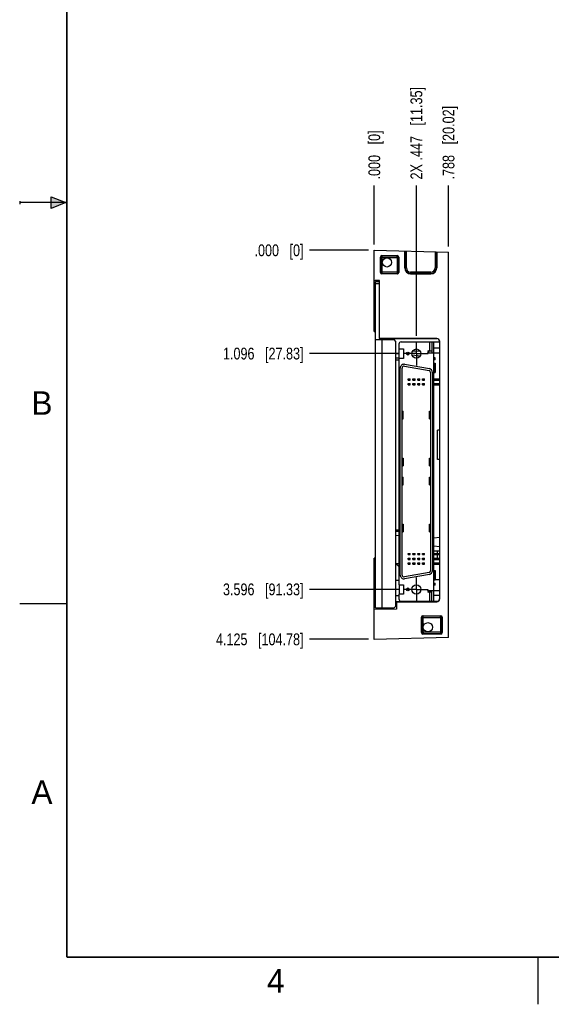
# Model space of a CAD drawing. Header units: inches. Extents: x 0 to 22, y 0 to 17.
# Tile 1 of 11: x 0 to 5.6, y 0 to 10.4. Entities that reach past the tile are written whole.
import ezdxf

# ---------------------------------------------------------------- set-up
doc = ezdxf.new("R2010")
doc.units = ezdxf.units.IN
doc.header["$LTSCALE"] = 1.21
doc.header["$MEASUREMENT"] = 0
doc.linetypes.add('CENTER', pattern=[0.6, 0.375, -0.075, 0.075, -0.075])
doc.layers.get('0').update_dxf_attribs({"linetype": 'CONTINUOUS'})
doc.layers.add('02___PRT_ALL_AXES', color=7, linetype='CONTINUOUS')
doc.layers.add('DIMENSIONS', color=7, linetype='CONTINUOUS')
doc.styles.get("Standard").update_dxf_attribs({"font": 'txt', "width": 0.8})
doc.styles.add('TEXTSTYLE_2', font='txt')
doc.dimstyles.new('DIMSTYLE_1', dxfattribs={"dimtxt": 0.125, "dimasz": 0.18, "dimexe": 0.18, "dimexo": 0.0625, "dimgap": 0.09, "dimtad": 0, "dimtih": 1, "dimtoh": 1, "dimdec": 3, "dimzin": 4, "dimdsep": 46, "dimtxsty": 'STANDARD', "dimblk": '_FILLED', "dimblk1": '_FILLED', "dimblk2": '_FILLED', "dimcen": 0.09, "dimadec": 0, "dimazin": 0, "dimtp": 0.01, "dimtm": 0.01, "dimtfac": 1, "dimtdec": 3, "dimtofl": 0, "dimtmove": 0, "dimatfit": 3, "dimldrblk": '_FILLED', "dimfxl": 1, "dimtolj": 1, "dimtzin": 4, "dimarcsym": 0})

# ---------------------------------------------------------------- blocks, each defined once
blk = doc.blocks.new('*D0')
at = {"layer": 'DIMENSIONS', "color": 2, "linetype": 'CONTINUOUS'}
blk.add_line((4.021, 6.899), (3.075, 6.899), dxfattribs=at)
at = {"layer": 'DIMENSIONS', "color": 2, "linetype": 'CONTINUOUS', "insert": (3.012, 6.962), "char_height": 0.125, "width": 1.325, "attachment_point": 3, "line_spacing_factor": 0.9}
blk.add_mtext('1.096{\\Ftxt.shx;\\W1.000000;\\H0.125000; }[27.83]', dxfattribs=at)
blk = doc.blocks.new('_FILLED')
at = {"color": 0, "linetype": 'BYBLOCK'}
blk.add_solid([(0, 0), (-1, 0.174), (-1, -0.174)], dxfattribs=at)
blk = doc.blocks.new('*D1')
at = {"layer": 'DIMENSIONS', "color": 2, "linetype": 'CONTINUOUS'}
blk.add_line((4.021, 4.399), (3.075, 4.399), dxfattribs=at)
at = {"layer": 'DIMENSIONS', "color": 2, "linetype": 'CONTINUOUS', "insert": (3.012, 4.462), "char_height": 0.125, "width": 1.325, "attachment_point": 3, "line_spacing_factor": 0.9}
blk.add_mtext('3.596{\\Ftxt.shx;\\W1.000000;\\H0.125000; }[91.33]', dxfattribs=at)
blk = doc.blocks.new('*D2')
at = {"layer": 'DIMENSIONS', "color": 2, "linetype": 'CONTINUOUS'}
blk.add_line((3.7, 3.87), (3.075, 3.87), dxfattribs=at)
at = {"layer": 'DIMENSIONS', "color": 2, "linetype": 'CONTINUOUS', "insert": (3.012, 3.932), "char_height": 0.125, "width": 1.425, "attachment_point": 3, "line_spacing_factor": 0.9}
blk.add_mtext('4.125{\\Ftxt.shx;\\W1.000000;\\H0.125000; }[104.78]', dxfattribs=at)
blk = doc.blocks.new('*D3')
at = {"layer": 'DIMENSIONS', "color": 2, "linetype": 'CONTINUOUS'}
blk.add_line((3.7, 7.995), (3.075, 7.995), dxfattribs=at)
at = {"layer": 'DIMENSIONS', "color": 2, "linetype": 'CONTINUOUS', "insert": (3.012, 8.057), "char_height": 0.125, "width": 0.825, "attachment_point": 3, "line_spacing_factor": 0.9}
blk.add_mtext('.000{\\Ftxt.shx;\\W1.000000;\\H0.125000; }[0]', dxfattribs=at)
blk = doc.blocks.new('*D8')
at = {"layer": 'DIMENSIONS', "color": 2, "linetype": 'CONTINUOUS'}
blk.add_line((4.209, 7.087), (4.209, 8.682), dxfattribs=at)
at = {"layer": 'DIMENSIONS', "color": 2, "linetype": 'CONTINUOUS', "insert": (4.147, 8.745), "char_height": 0.125, "width": 1.525, "attachment_point": 1, "rotation": 90, "line_spacing_factor": 0.9}
blk.add_mtext('2X .447{\\Ftxt.shx;\\W1.000000;\\H0.125000; }[11.35]', dxfattribs=at)
blk = doc.blocks.new('*D9')
at = {"layer": 'DIMENSIONS', "color": 2, "linetype": 'CONTINUOUS'}
blk.add_line((4.55, 8.036), (4.55, 8.682), dxfattribs=at)
at = {"layer": 'DIMENSIONS', "color": 2, "linetype": 'CONTINUOUS', "insert": (4.488, 8.745), "char_height": 0.125, "width": 1.225, "attachment_point": 1, "rotation": 90, "line_spacing_factor": 0.9}
blk.add_mtext('.788{\\Ftxt.shx;\\W1.000000;\\H0.125000; }[20.02]', dxfattribs=at)
blk = doc.blocks.new('*D10')
at = {"layer": 'DIMENSIONS', "color": 2, "linetype": 'CONTINUOUS'}
blk.add_line((3.762, 8.057), (3.762, 8.682), dxfattribs=at)
at = {"layer": 'DIMENSIONS', "color": 2, "linetype": 'CONTINUOUS', "insert": (3.7, 8.745), "char_height": 0.125, "width": 0.825, "attachment_point": 1, "rotation": 90, "line_spacing_factor": 0.9}
blk.add_mtext('.000{\\Ftxt.shx;\\W1.000000;\\H0.125000; }[0]', dxfattribs=at)

msp = doc.modelspace()

# ---------------------------------------------------------------- hatches: boundary and pattern name
at = {"linetype": 'CONTINUOUS'}
msp.add_hatch(color=2, dxfattribs=at).paths.add_polyline_path([(0.3337, 8.5625), (0.49, 8.5), (0.3337, 8.4375)])

# ---------------------------------------------------------------- linework, layer by layer
at = {"color": 2, "linetype": 'CONTINUOUS'}
for p, q in [((0.3337, 8.4375), (0.3337, 8.5625)), ((0.3337, 8.5625), (0.49, 8.5)), ((0, 8.515), (0, 8.485)), ((0.49, 8.5), (0, 8.5)), ((0.49, 8.5), (0.3337, 8.4375)), ((0, 4.25), (0.5, 4.25)), ((5.5, 0), (5.5, 0.5))]:
    msp.add_line(p, q, dxfattribs=at)
at = {"color": 7, "linetype": 'CONTINUOUS'}
for p, q in [((3.7621, 7.1335), (3.7621, 7.9945)), ((3.7621, 7.9945), (4.5501, 7.9739)), ((3.844, 7.9376), (4.0067, 7.9376)), ((4.0864, 7.986), (4.0864, 7.8075)), ((4.4258, 7.9771), (4.4258, 7.8075)), ((4.5501, 3.8901), (4.5501, 7.9739)), ((3.829, 7.7589), (3.829, 7.9226)), ((4.0217, 7.9226), (4.0217, 7.7589)), ((4.0067, 7.7439), (3.844, 7.7439)), ((4.1486, 7.7453), (4.3636, 7.7453)), ((3.7621, 7.677), (3.8191, 7.676)), ((3.772, 7.4209), (3.772, 7.6431)), ((3.772, 7.6431), (3.7741, 7.6406)), ((3.7721, 7.673), (3.7721, 7.6768)), ((3.8191, 7.673), (3.7721, 7.673)), ((3.7741, 4.202), (3.7741, 7.662)), ((3.7741, 7.662), (3.8191, 7.662)), ((3.7741, 7.642), (3.8191, 7.642)), ((3.8191, 7.0588), (3.8191, 7.676)), ((3.7741, 7.4234), (3.772, 7.4209)), ((3.7621, 7.1895), (3.7741, 7.1897)), ((3.7621, 7.1335), (3.7741, 7.1331)), ((3.7741, 7.047), (3.9721, 7.047)), ((3.8191, 7.059), (4.4251, 7.059)), ((3.8191, 7.0588), (3.8211, 7.0588)), ((3.8211, 7.047), (3.8211, 7.0588)), ((4.4237, 7.0576), (3.8211, 7.0578)), ((3.9921, 7.027), (3.9721, 7.047)), ((3.9921, 4.222), (3.9921, 7.027)), ((4.0231, 6.999), (4.0231, 6.949)), ((4.0481, 7.024), (4.4557, 7.024)), ((4.3741, 7.024), (4.3741, 6.929)), ((4.3751, 7.024), (4.3751, 6.909)), ((4.3951, 4.274), (4.3951, 7.024)), ((4.4557, 7.0256), (4.4557, 4.3004)), ((4.4571, 4.299), (4.4571, 7.027)), ((4.0281, 6.8929), (3.9921, 6.896)), ((4.0231, 6.949), (4.0731, 6.949)), ((4.0281, 6.849), (4.0281, 6.949)), ((4.1686, 6.9269), (4.2505, 6.9255)), ((4.3391, 6.929), (4.3751, 6.929)), ((4.3391, 6.909), (4.4557, 6.909)), ((4.3415, 6.909), (4.3415, 6.929)), ((4.3951, 6.959), (4.4557, 6.959)), ((4.0281, 6.85), (3.9921, 6.85)), ((3.9921, 6.832), (4.0231, 6.832)), ((4.0231, 6.849), (4.0231, 4.449)), ((4.0731, 6.849), (4.0231, 6.849)), ((4.085, 6.7859), (4.347, 6.7397)), ((4.1231, 6.8846), (4.1127, 6.8855)), ((4.2511, 6.8734), (4.1633, 6.881)), ((4.2135, 6.85), (4.2047, 6.85)), ((4.4101, 6.854), (4.3951, 6.854)), ((4.4101, 6.834), (4.3951, 6.834)), ((4.3951, 6.799), (4.4101, 6.799)), ((4.3971, 6.799), (4.3971, 6.699)), ((4.4101, 6.834), (4.4101, 6.854)), ((4.4101, 6.799), (4.4101, 6.699)), ((4.0381, 4.5515), (4.0381, 6.7465)), ((4.0581, 4.5515), (4.0581, 6.7465)), ((4.0816, 6.7662), (4.3436, 6.72)), ((4.3601, 6.7003), (4.3601, 4.5977)), ((4.3801, 6.7003), (4.3801, 4.5977)), ((4.3951, 6.699), (4.4101, 6.699)), ((4.1231, 6.6175), (4.1231, 6.6305)), ((4.1231, 6.6305), (4.1451, 6.6305)), ((4.1231, 6.6175), (4.1451, 6.6175)), ((4.1231, 6.5675), (4.1231, 6.5805)), ((4.1231, 6.5805), (4.1451, 6.5805)), ((4.1451, 6.6175), (4.1451, 6.6305)), ((4.1451, 6.5675), (4.1451, 6.5805)), ((4.1731, 6.6175), (4.1731, 6.6305)), ((4.1731, 6.6305), (4.1951, 6.6305)), ((4.1731, 6.6175), (4.1951, 6.6175)), ((4.1731, 6.5675), (4.1731, 6.5805)), ((4.1731, 6.5805), (4.1951, 6.5805)), ((4.1951, 6.6175), (4.1951, 6.6305)), ((4.1951, 6.5675), (4.1951, 6.5805)), ((4.2231, 6.6175), (4.2231, 6.6305)), ((4.2231, 6.6305), (4.2451, 6.6305)), ((4.2231, 6.6175), (4.2451, 6.6175)), ((4.2231, 6.5675), (4.2231, 6.5805)), ((4.2231, 6.5805), (4.2451, 6.5805)), ((4.2451, 6.6175), (4.2451, 6.6305)), ((4.2451, 6.5675), (4.2451, 6.5805)), ((4.2731, 6.6175), (4.2731, 6.6305)), ((4.2731, 6.6305), (4.2951, 6.6305)), ((4.2731, 6.6175), (4.2951, 6.6175)), ((4.2731, 6.5675), (4.2731, 6.5805)), ((4.2731, 6.5805), (4.2951, 6.5805)), ((4.2951, 6.6175), (4.2951, 6.6305)), ((4.2951, 6.5675), (4.2951, 6.5805)), ((4.3951, 6.6305), (4.4557, 6.6305)), ((4.3951, 6.6175), (4.4557, 6.6175)), ((4.3951, 6.5805), (4.4557, 6.5805)), ((4.3976, 6.6175), (4.3976, 6.6305)), ((4.3976, 6.5805), (4.3976, 6.5675)), ((4.1231, 6.5675), (4.1451, 6.5675)), ((4.1731, 6.5675), (4.1951, 6.5675)), ((4.2231, 6.5675), (4.2451, 6.5675)), ((4.2731, 6.5675), (4.2951, 6.5675)), ((4.3951, 6.5675), (4.4557, 6.5675)), ((4.0581, 6.289), (4.07, 6.289)), ((4.07, 6.209), (4.07, 6.289)), ((4.3482, 6.209), (4.3482, 6.289)), ((4.3482, 6.289), (4.3601, 6.289)), ((4.0581, 6.209), (4.07, 6.209)), ((4.3482, 6.209), (4.3601, 6.209)), ((4.4557, 6.0886), (4.4351, 6.0883)), ((4.4351, 5.7758), (4.4351, 6.0883)), ((4.0581, 5.789), (4.07, 5.789)), ((4.07, 5.709), (4.07, 5.789)), ((4.3482, 5.789), (4.3601, 5.789)), ((4.3482, 5.709), (4.3482, 5.789)), ((4.4557, 5.7754), (4.4351, 5.7758)), ((4.0581, 5.709), (4.07, 5.709)), ((4.3482, 5.709), (4.3601, 5.709)), ((4.0581, 5.589), (4.07, 5.589)), ((4.07, 5.509), (4.07, 5.589)), ((4.3482, 5.589), (4.3601, 5.589)), ((4.3482, 5.509), (4.3482, 5.589)), ((4.0581, 5.509), (4.07, 5.509)), ((4.3482, 5.509), (4.3601, 5.509)), ((3.9921, 5.032), (4.0231, 5.032)), ((4.0231, 5.014), (3.9921, 5.014)), ((4.0581, 5.089), (4.07, 5.089)), ((4.07, 5.009), (4.07, 5.089)), ((4.3482, 5.089), (4.3601, 5.089)), ((4.3482, 5.009), (4.3482, 5.089)), ((4.0231, 4.9707), (3.9921, 4.968)), ((4.0581, 5.009), (4.07, 5.009)), ((4.3482, 5.009), (4.3601, 5.009)), ((4.4557, 4.9483), (4.3951, 4.9423)), ((4.3951, 4.8593), (4.4557, 4.8532)), ((4.4557, 4.8041), (4.3951, 4.803)), ((4.4351, 4.7805), (4.4351, 4.8037)), ((3.7741, 4.7309), (3.7621, 4.7305)), ((3.7621, 3.8695), (3.7621, 4.7305)), ((4.1231, 4.7805), (4.1451, 4.7805)), ((4.1231, 4.7675), (4.1231, 4.7805)), ((4.1231, 4.7675), (4.1451, 4.7675)), ((4.1231, 4.7305), (4.1451, 4.7305)), ((4.1231, 4.7175), (4.1231, 4.7305)), ((4.1231, 4.7175), (4.1451, 4.7175)), ((4.1451, 4.7675), (4.1451, 4.7805)), ((4.1451, 4.7175), (4.1451, 4.7305)), ((4.1731, 4.7805), (4.1951, 4.7805)), ((4.1731, 4.7675), (4.1731, 4.7805)), ((4.1731, 4.7675), (4.1951, 4.7675)), ((4.1731, 4.7305), (4.1951, 4.7305)), ((4.1731, 4.7175), (4.1731, 4.7305)), ((4.1731, 4.7175), (4.1951, 4.7175)), ((4.1951, 4.7675), (4.1951, 4.7805)), ((4.1951, 4.7175), (4.1951, 4.7305)), ((4.2231, 4.7805), (4.2451, 4.7805)), ((4.2231, 4.7675), (4.2231, 4.7805)), ((4.2231, 4.7675), (4.2451, 4.7675)), ((4.2231, 4.7305), (4.2451, 4.7305)), ((4.2231, 4.7175), (4.2231, 4.7305)), ((4.2231, 4.7175), (4.2451, 4.7175)), ((4.2451, 4.7675), (4.2451, 4.7805)), ((4.2451, 4.7175), (4.2451, 4.7305)), ((4.2731, 4.7805), (4.2951, 4.7805)), ((4.2731, 4.7675), (4.2731, 4.7805)), ((4.2731, 4.7675), (4.2951, 4.7675)), ((4.2731, 4.7305), (4.2951, 4.7305)), ((4.2731, 4.7175), (4.2731, 4.7305)), ((4.2731, 4.7175), (4.2951, 4.7175)), ((4.2951, 4.7675), (4.2951, 4.7805)), ((4.2951, 4.7175), (4.2951, 4.7305)), ((4.3951, 4.7805), (4.4557, 4.7805)), ((4.3951, 4.7675), (4.4557, 4.7675)), ((4.3951, 4.7305), (4.4557, 4.7305)), ((4.3951, 4.7175), (4.4557, 4.7175)), ((4.3976, 4.7805), (4.3976, 4.7675)), ((4.3976, 4.7305), (4.3976, 4.7175)), ((4.4351, 4.7305), (4.4351, 4.7675)), ((3.7621, 4.6745), (3.7741, 4.6743)), ((4.0231, 4.6699), (3.9921, 4.6705)), ((4.0041, 4.6595), (3.9921, 4.6595)), ((4.0231, 4.6405), (4.0041, 4.6595)), ((4.1231, 4.6805), (4.1451, 4.6805)), ((4.1231, 4.6675), (4.1231, 4.6805)), ((4.1231, 4.6675), (4.1451, 4.6675)), ((4.1451, 4.6675), (4.1451, 4.6805)), ((4.1731, 4.6805), (4.1951, 4.6805)), ((4.1731, 4.6675), (4.1731, 4.6805)), ((4.1731, 4.6675), (4.1951, 4.6675)), ((4.1951, 4.6675), (4.1951, 4.6805)), ((4.2231, 4.6805), (4.2451, 4.6805)), ((4.2231, 4.6675), (4.2231, 4.6805)), ((4.2231, 4.6675), (4.2451, 4.6675)), ((4.2451, 4.6675), (4.2451, 4.6805)), ((4.2731, 4.6805), (4.2951, 4.6805)), ((4.2731, 4.6675), (4.2731, 4.6805)), ((4.2731, 4.6675), (4.2951, 4.6675)), ((4.2951, 4.6675), (4.2951, 4.6805)), ((4.3951, 4.6805), (4.4557, 4.6805)), ((4.3951, 4.6675), (4.4557, 4.6675)), ((4.4557, 4.6624), (4.3951, 4.6635)), ((4.3951, 4.599), (4.4101, 4.599)), ((4.3971, 4.599), (4.3971, 4.499)), ((4.3976, 4.6675), (4.3976, 4.6805)), ((4.4101, 4.599), (4.4101, 4.499)), ((3.9921, 4.496), (4.0231, 4.4966)), ((4.3436, 4.578), (4.0816, 4.5318)), ((4.347, 4.5583), (4.085, 4.5121)), ((4.3951, 4.499), (4.4101, 4.499)), ((4.4101, 4.5033), (4.4557, 4.5041)), ((3.772, 4.2209), (3.772, 4.4431)), ((3.772, 4.4431), (3.7741, 4.4406)), ((4.0231, 4.449), (4.0731, 4.449)), ((4.0281, 4.449), (4.0281, 4.349)), ((4.3391, 4.389), (4.4557, 4.389)), ((4.3415, 4.369), (4.3415, 4.389)), ((4.3751, 4.274), (4.3751, 4.389)), ((4.3951, 4.464), (4.4101, 4.464)), ((4.4101, 4.444), (4.3951, 4.444)), ((4.4101, 4.444), (4.4101, 4.464)), ((4.0731, 4.349), (4.0231, 4.349)), ((4.0231, 4.349), (4.0231, 4.299)), ((4.3751, 4.369), (4.3391, 4.369)), ((4.3741, 4.274), (4.3741, 4.369)), ((4.3951, 4.339), (4.4557, 4.339)), ((4.0001, 4.1912), (3.7621, 4.187)), ((3.7741, 4.2234), (3.772, 4.2209)), ((3.7741, 4.202), (3.9721, 4.202)), ((3.8191, 4.202), (3.8191, 4.188)), ((3.9721, 4.202), (3.9921, 4.222)), ((4.0001, 4.2504), (3.9921, 4.2502)), ((4.4237, 4.2684), (4.0001, 4.2683)), ((4.0001, 4.2683), (4.0001, 4.1912)), ((4.0001, 4.267), (4.4251, 4.267)), ((4.0481, 4.274), (4.4417, 4.274)), ((4.2628, 3.9409), (4.2628, 4.1056)), ((4.2778, 4.1206), (4.4687, 4.1206)), ((4.4837, 4.1056), (4.4837, 3.9409)), ((4.5501, 3.8901), (3.7621, 3.8695)), ((4.4687, 3.9259), (4.2778, 3.9259))]:
    msp.add_line(p, q, dxfattribs=at)
at = {"color": 9, "linetype": 'CONTINUOUS'}
for p, q in [((3.8468, 7.9348), (3.844, 7.9376)), ((3.8468, 7.9348), (4.0039, 7.9348)), ((3.8468, 7.9198), (3.8468, 7.9348)), ((4.0039, 7.9348), (4.0067, 7.9376)), ((4.0039, 7.9198), (4.0039, 7.9348)), ((4.0883, 7.8075), (4.0883, 7.986)), ((4.1033, 7.8075), (4.1033, 7.9856)), ((4.4089, 7.9776), (4.4089, 7.8075)), ((4.4239, 7.9772), (4.4239, 7.8075)), ((3.8318, 7.9198), (3.829, 7.9226)), ((3.8318, 7.7617), (3.8318, 7.9198)), ((3.8468, 7.9198), (3.8318, 7.9198)), ((3.8468, 7.7467), (3.8468, 7.9198)), ((3.8468, 7.9198), (4.0039, 7.9198)), ((4.0039, 7.9198), (4.0039, 7.7617)), ((4.0039, 7.9198), (4.0189, 7.9198)), ((4.0189, 7.9198), (4.0217, 7.9226)), ((4.0189, 7.9198), (4.0189, 7.7617)), ((3.8318, 7.7617), (3.829, 7.7589)), ((3.8468, 7.7617), (3.8318, 7.7617)), ((3.8468, 7.7467), (3.844, 7.7439)), ((4.0039, 7.7617), (3.8468, 7.7617)), ((4.0039, 7.7467), (3.8468, 7.7467)), ((4.0039, 7.7617), (4.0189, 7.7617)), ((4.0039, 7.7617), (4.0039, 7.7467)), ((4.0039, 7.7467), (4.0067, 7.7439)), ((4.0189, 7.7617), (4.0217, 7.7589)), ((4.0864, 7.8075), (4.1033, 7.8075)), ((4.1486, 7.7453), (4.1486, 7.7622)), ((4.3636, 7.7622), (4.1486, 7.7622)), ((4.3636, 7.7472), (4.1486, 7.7472)), ((4.3636, 7.7453), (4.3636, 7.7622)), ((4.4089, 7.8075), (4.4258, 7.8075)), ((3.8411, 7.047), (3.8411, 4.202)), ((4.3531, 6.929), (4.3531, 7.024)), ((4.4251, 7.059), (4.4237, 7.0576)), ((4.4571, 7.027), (4.4557, 7.0256)), ((4.0731, 6.949), (4.0731, 6.849)), ((4.1288, 6.6175), (4.1288, 6.6305)), ((4.1288, 6.5675), (4.1288, 6.5805)), ((4.1394, 6.6175), (4.1394, 6.6305)), ((4.1394, 6.5675), (4.1394, 6.5805)), ((4.1788, 6.6175), (4.1788, 6.6305)), ((4.1788, 6.5675), (4.1788, 6.5805)), ((4.1894, 6.6175), (4.1894, 6.6305)), ((4.1894, 6.5675), (4.1894, 6.5805)), ((4.2288, 6.6175), (4.2288, 6.6305)), ((4.2288, 6.5675), (4.2288, 6.5805)), ((4.2394, 6.6175), (4.2394, 6.6305)), ((4.2394, 6.5675), (4.2394, 6.5805)), ((4.2788, 6.6175), (4.2788, 6.6305)), ((4.2788, 6.5675), (4.2788, 6.5805)), ((4.2894, 6.6175), (4.2894, 6.6305)), ((4.2894, 6.5675), (4.2894, 6.5805)), ((4.0684, 6.209), (4.0684, 6.289)), ((4.3497, 6.289), (4.3497, 6.209)), ((4.0684, 5.789), (4.0684, 5.709)), ((4.3497, 5.709), (4.3497, 5.789)), ((4.0684, 5.509), (4.0684, 5.589)), ((4.3497, 5.589), (4.3497, 5.509)), ((4.0684, 5.089), (4.0684, 5.009)), ((4.3497, 5.009), (4.3497, 5.089)), ((4.1288, 4.7675), (4.1288, 4.7805)), ((4.1288, 4.7175), (4.1288, 4.7305)), ((4.1394, 4.7675), (4.1394, 4.7805)), ((4.1394, 4.7175), (4.1394, 4.7305)), ((4.1788, 4.7675), (4.1788, 4.7805)), ((4.1788, 4.7175), (4.1788, 4.7305)), ((4.1894, 4.7675), (4.1894, 4.7805)), ((4.1894, 4.7175), (4.1894, 4.7305)), ((4.2288, 4.7675), (4.2288, 4.7805)), ((4.2288, 4.7175), (4.2288, 4.7305)), ((4.2394, 4.7675), (4.2394, 4.7805)), ((4.2394, 4.7175), (4.2394, 4.7305)), ((4.2788, 4.7675), (4.2788, 4.7805)), ((4.2788, 4.7175), (4.2788, 4.7305)), ((4.2894, 4.7675), (4.2894, 4.7805)), ((4.2894, 4.7175), (4.2894, 4.7305)), ((4.1288, 4.6675), (4.1288, 4.6805)), ((4.1394, 4.6675), (4.1394, 4.6805)), ((4.1788, 4.6675), (4.1788, 4.6805)), ((4.1894, 4.6675), (4.1894, 4.6805)), ((4.2288, 4.6675), (4.2288, 4.6805)), ((4.2394, 4.6675), (4.2394, 4.6805)), ((4.2788, 4.6675), (4.2788, 4.6805)), ((4.2894, 4.6675), (4.2894, 4.6805)), ((4.0731, 4.449), (4.0731, 4.349)), ((4.0231, 4.332), (3.9921, 4.332)), ((4.3531, 4.274), (4.3531, 4.369)), ((4.4557, 4.3004), (4.4571, 4.299)), ((4.4237, 4.2684), (4.4251, 4.267)), ((4.2661, 4.1023), (4.2628, 4.1056)), ((4.2661, 3.9442), (4.2661, 4.1023)), ((4.2811, 4.1023), (4.2661, 4.1023)), ((4.2811, 4.1173), (4.2778, 4.1206)), ((4.2811, 4.1173), (4.4654, 4.1173)), ((4.2811, 3.9442), (4.2811, 4.1173)), ((4.2811, 4.1023), (4.4654, 4.1023)), ((4.4654, 4.1173), (4.4687, 4.1206)), ((4.4654, 4.1023), (4.4654, 4.1173)), ((4.4654, 4.1023), (4.4654, 3.9442)), ((4.4654, 4.1023), (4.4804, 4.1023)), ((4.4804, 4.1023), (4.4837, 4.1056)), ((4.4804, 4.1023), (4.4804, 3.9442)), ((4.2661, 3.9442), (4.2628, 3.9409)), ((4.2811, 3.9442), (4.2661, 3.9442)), ((4.2811, 3.9292), (4.2778, 3.9259)), ((4.4654, 3.9442), (4.2811, 3.9442)), ((4.2811, 3.9442), (4.2811, 3.9292)), ((4.4654, 3.9292), (4.2811, 3.9292)), ((4.4654, 3.9442), (4.4654, 3.9292)), ((4.4654, 3.9442), (4.4804, 3.9442)), ((4.4654, 3.9292), (4.4687, 3.9259)), ((4.4804, 3.9442), (4.4837, 3.9409))]:
    msp.add_line(p, q, dxfattribs=at)
at = {"color": 7, "linetype": 'CONTINUOUS', "const_width": 0.02}
for points in [[(0.5, 16.5), (0.5, 0.5)], [(0.5, 0.5), (21.5, 0.5)]]:
    msp.add_lwpolyline(points, dxfattribs=at)
at = {"color": 7, "linetype": 'CONTINUOUS'}
for centre, radius in [((3.8971, 7.8665), 0.0492), ((4.1191, 6.899), 0.015), ((4.2091, 6.899), 0.0492), ((4.1191, 4.399), 0.015), ((4.2091, 4.399), 0.0492), ((4.3313, 3.9975), 0.0492)]:
    msp.add_circle(centre, radius, dxfattribs=at)
at = {"color": 9, "linetype": 'CONTINUOUS'}
for centre, radius, start, end in [((3.8468, 7.9198), 0.015, 90.02092, 179.97908), ((4.0039, 7.9198), 0.015, 0.02092, 89.97908), ((3.8468, 7.7617), 0.015, 180.02105, 269.97866), ((4.0039, 7.7617), 0.015, 270.02092, 359.97908), ((4.1486, 7.8075), 0.0603, 180, 270), ((4.1486, 7.8075), 0.0453, 180, 270), ((4.3636, 7.8075), 0.0603, 270, 360), ((4.3636, 7.8075), 0.0453, 270, 360), ((4.2811, 4.1023), 0.015, 90.02137, 179.97898), ((4.4654, 4.1023), 0.015, 0.02092, 89.97908), ((4.2811, 3.9442), 0.015, 180.02092, 269.97908), ((4.4654, 3.9442), 0.015, 270.02092, 359.97908)]:
    msp.add_arc(centre, radius, start, end, dxfattribs=at)
at = {"color": 7, "linetype": 'CONTINUOUS'}
for centre, radius, start, end in [((4.1486, 7.8075), 0.0622, 180, 270), ((4.3636, 7.8075), 0.0622, 270, 360), ((4.0481, 6.999), 0.025, 90, 180), ((4.3391, 6.919), 0.01, 90, 270), ((4.0781, 6.7465), 0.04, 80, 180), ((4.0781, 6.7465), 0.02, 80, 180), ((4.3401, 6.7003), 0.02, 0, 80), ((4.3401, 6.7003), 0.04, 0, 80), ((4.3401, 4.5977), 0.02, 280, 360), ((4.3401, 4.5977), 0.04, 280, 360), ((4.0781, 4.5515), 0.04, 180, 280), ((4.0781, 4.5515), 0.02, 180, 280), ((4.3391, 4.379), 0.01, 90, 270), ((4.0481, 4.299), 0.025, 180, 270)]:
    msp.add_arc(centre, radius, start, end, dxfattribs=at)
for centre, major_axis, start_param, end_param in [((3.844, 7.9226), (-0.0106, 0.0106), -0.7852459, 0.7852459), ((4.0066, 7.9226), (0.0106, 0.0106), -0.7852459, 0.7852459), ((3.844, 7.759), (0.0106, 0.0106), -3.9268385, -2.3563468), ((4.0066, 7.759), (0.0106, -0.0106), -0.7852459, 0.7852459), ((4.4237, 7.0256), (0, 0.032), -1.5707963, -0.0003046), ((4.4251, 7.027), (0.0226, 0.0226), -0.7852459, 0.7852459), ((4.4237, 4.3004), (0, 0.032), -3.1412881, -1.5707963), ((4.4251, 4.299), (0.0226, -0.0226), -0.7852459, 0.7852459), ((4.2778, 4.1056), (-0.0106, 0.0106), -0.7852459, 0.7852459), ((4.4687, 4.1056), (0.0106, 0.0106), -0.7852459, 0.7852459), ((4.2778, 3.9409), (0.0106, 0.0106), 2.3563468, 3.9268385), ((4.4687, 3.9409), (0.0106, -0.0106), -0.7852459, 0.7852459)]:
    msp.add_ellipse(centre, major_axis=major_axis, ratio=0.9996955, start_param=start_param, end_param=end_param, dxfattribs=at)
at = {"layer": '02___PRT_ALL_AXES', "color": 7, "linetype": 'CENTER'}
for p, q in [((4.2091, 6.899), (4.2091, 7.0241)), ((4.2091, 6.899), (4.084, 6.899)), ((4.2091, 6.899), (4.2091, 6.7739)), ((4.2091, 6.899), (4.3342, 6.899)), ((4.2091, 4.399), (4.2091, 4.5241)), ((4.2091, 4.399), (4.084, 4.399)), ((4.2091, 4.399), (4.3342, 4.399)), ((4.2091, 4.399), (4.2091, 4.2739))]:
    msp.add_line(p, q, dxfattribs=at)

# ---------------------------------------------------------------- texts
at = {"color": 2, "linetype": 'CONTINUOUS', "char_height": 0.25, "width": 0.25, "attachment_point": 1, "line_spacing_factor": 0.9, "style": 'TEXTSTYLE_2'}
for s, insert in [('B', (0.125, 6.5)), ('A', (0.125, 2.375)), ('4', (2.625, 0.375))]:
    msp.add_mtext(s, dxfattribs=dict(at, insert=insert))

# ---------------------------------------------------------------- dimensions: what is measured, and where the dimension line sits
at = {"layer": 'DIMENSIONS', "color": 2, "linetype": 'CONTINUOUS'}
dim = msp.add_ordinate_dim(feature_location=(4.2091, 7.0866), offset=(0, 1.5954), dtype=1, origin=(3.7621, 7.9945), text='2X <>', dimstyle='DIMSTYLE_1', dxfattribs=at)
dim.commit()
dim.dimension.update_dxf_attribs({"geometry": '*D8', "text_midpoint": (4.2091, 9.507)})
for feature_location, offset, dtype, origin, picture, middle in [((4.5501, 8.0364), (0, 0.6456), 1, (3.7621, 7.9945), '*D9', (4.5501, 9.357)), ((3.7620961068, 8.0570029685), (0, 0.625), 1, (3.7620961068, 7.9945029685), '*D10', (3.7620961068, 9.1570029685)), ((3.6995961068, 7.9945029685), (-0.625, 0), 0, (3.7620961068, 7.9945029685), '*D3', (2.3495961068, 7.9945029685)), ((3.6996, 3.8695), (-0.625, 0), 0, (3.7621, 7.9945), '*D2', (1.9996, 3.8695)), ((4.0214961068, 6.8990029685), (-0.9469, 0), 0, (3.7620961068, 7.9945029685), '*D0', (2.0495961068, 6.8990029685)), ((4.0214961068, 4.3990029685), (-0.9469, 0), 0, (3.7620961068, 7.9945029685), '*D1', (2.0495961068, 4.3990029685))]:
    dim = msp.add_ordinate_dim(feature_location=feature_location, offset=offset, dtype=dtype, origin=origin, dimstyle='DIMSTYLE_1', dxfattribs=at)
    dim.commit()
    dim.dimension.update_dxf_attribs({"geometry": picture, "text_midpoint": middle})

doc.saveas('drawing.dxf')
